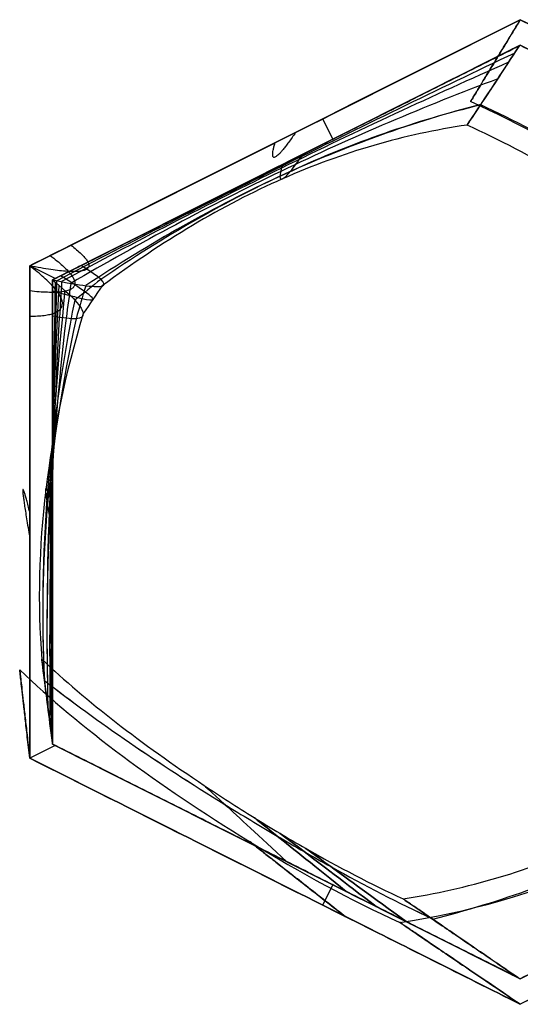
# Model space of a CAD drawing. Header units: millimetres. Extents: x -488 to 485, y -233 to 203.
# Tile 1 of 5: x -488 to -268, y -230 to 202. Entities that reach past the tile are written whole.
import ezdxf

# ---------------------------------------------------------------- set-up
doc = ezdxf.new("R2010")
doc.units = ezdxf.units.MM
doc.layers.add('Petronio senza tappo', color=18, linetype='Continuous', true_color=0x000000)

msp = doc.modelspace()

# ---------------------------------------------------------------- linework, layer by layer
at = {"layer": 'Petronio senza tappo', "color": 153, "true_color": 0x80a2b4}
for p, q in [((-483.27, 93.98, 4.27), (-268.27, 201.93, 4.27)), ((-483.27, 93.98, 464.27), (-268.27, 201.93, 464.27)), ((-268.27, 201.93, 4.27), (-53.28, 93.98, 4.27)), ((-268.27, 201.93, 464.27), (-53.28, 93.98, 464.27)), ((-268.27, 190.74, 4.26), (-473.27, 87.81, 4.26)), ((-268.27, 190.74, 464.29), (-473.27, 87.81, 464.29)), ((-63.28, 87.81, 3.43), (-268.27, 190.74, 3.43)), ((-350.37, 149.52, -0.73), (-354.85, 158.46, -0.73)), ((-375.77, 147.96, 9.27), (-375.77, 147.96, -0.73)), ((-375.77, 147.96, 469.27), (-375.77, 147.96, 459.27)), ((-370.77, 139.28, 9.02), (-370.77, 139.28, -0.73)), ((-370.77, 139.28, 469.27), (-370.77, 139.28, 459.52)), ((-472.13, 88.39, 469.27), (-483.27, 93.98, 469.27)), ((-483.27, 93.98, 4.27), (-483.27, -121.92, 4.27)), ((-483.27, 93.98, 464.27), (-483.27, -121.92, 464.27)), ((-473.27, -115.76, 4.41), (-473.27, 87.81, 4.41)), ((-473.27, -115.76, 464.14), (-473.27, 87.81, 464.14)), ((-483.27, -13.97, -0.73), (-483.27, -13.97, 9.27)), ((-483.27, -13.97, 459.27), (-483.27, -13.97, 469.27)), ((-473.27, -13.97, -0.73), (-473.27, -13.97, 9.36)), ((-473.27, -13.97, 459.14), (-473.27, -13.97, 469.27)), ((-472.13, -116.33, -0.73), (-483.27, -121.92, -0.73)), ((-473.27, -115.76, 4.13), (-268.27, -218.69, 4.13)), ((-473.27, -115.76, 464.42), (-268.27, -218.69, 464.42)), ((-268.27, -218.69, 3.54), (-63.28, -115.76, 3.54)), ((-268.27, -218.69, 465.03), (-63.28, -115.76, 465.03)), ((-268.27, -229.88, 4.27), (-483.27, -121.92, 4.27)), ((-268.27, -229.88, 464.27), (-483.27, -121.92, 464.27)), ((-53.28, -121.92, 4.27), (-268.27, -229.88, 4.27)), ((-370.77, -167.22, 8.7), (-370.77, -167.22, -0.73)), ((-370.77, -167.22, 469.27), (-370.77, -167.22, 459.87)), ((-375.77, -175.9, 9.27), (-375.77, -175.9, -0.73)), ((-375.77, -175.9, 469.27), (-375.77, -175.9, 459.27)), ((-354.85, -186.4, 469.27), (-350.37, -177.47, 469.27))]:
    msp.add_line(p, q, dxfattribs=at)
for points, degree in [([(-483.27, 93.98, -0.73), (-411.61, 129.96, -0.73), (-339.94, 165.95, -0.73), (-268.27, 201.93, -0.73)], 3), ([(-483.27, 93.98, 9.27), (-411.61, 129.96, 9.27), (-339.94, 165.95, 9.27), (-268.27, 201.93, 9.27)], 3), ([(-268.27, 201.93, 9.27), (-339.94, 165.95, 9.27), (-411.61, 129.96, 9.27), (-483.27, 93.98, 9.27)], 3), ([(-465.21, 103.05, 459.27), (-399.57, 136.01, 459.27), (-333.92, 168.97, 459.27), (-268.27, 201.93, 459.27)], 3), ([(-268.27, 201.93, 469.27), (-333.92, 168.97, 469.27), (-399.57, 136.01, 469.27), (-465.21, 103.05, 469.27)], 3), ([(-268.27, 201.93, -0.73), (-268.27, 201.93, 4.27), (-268.27, 201.93, 9.27)], 2), ([(-268.27, 201.93, 459.27), (-268.27, 201.93, 464.27), (-268.27, 201.93, 469.27)], 2), ([(-268.27, 190.74, -0.73), (-370.77, 139.28, -0.73), (-473.27, 87.81, -0.73)], 2), ([(-473.27, 87.81, 469.27), (-370.77, 139.28, 469.27), (-268.27, 190.74, 469.27)], 2), ([(-268.27, 190.74, 7.51), (-268.27, 190.74, 3.39), (-268.27, 190.74, -0.73)], 2), ([(-63.28, 87.81, -0.73), (-165.78, 139.28, -0.73), (-268.27, 190.74, -0.73)], 2), ([(-268.27, 190.74, 469.27), (-165.78, 139.28, 469.27), (-63.28, 87.81, 469.27)], 2), ([(-268.27, 190.74, 469.27), (-268.27, 190.74, 465.18), (-268.27, 190.74, 461.09)], 2), ([(-465.21, 103.05, 469.27), (-471.23, 100.03, 469.27), (-477.25, 97, 469.27), (-483.27, 93.98, 469.27)], 3), ([(-483.27, 93.98, 459.27), (-477.25, 97, 459.27), (-471.23, 100.03, 459.27), (-465.21, 103.05, 459.27)], 3), ([(-483.27, 71.91, -0.73), (-483.27, 79.27, -0.73), (-483.27, 86.63, -0.73), (-483.27, 93.98, -0.73)], 3), ([(-483.27, 71.91, 9.27), (-483.27, 79.27, 9.27), (-483.27, 86.63, 9.27), (-483.27, 93.98, 9.27)], 3), ([(-483.27, 93.98, -0.73), (-483.27, 93.98, 4.27), (-483.27, 93.98, 9.27)], 2), ([(-483.27, -121.92, 459.27), (-483.27, -49.96, 459.27), (-483.27, 22.01, 459.27), (-483.27, 93.98, 459.27)], 3), ([(-483.27, 93.98, 459.27), (-483.27, 93.98, 464.27), (-483.27, 93.98, 469.27)], 2), ([(-483.27, 93.98, 469.27), (-483.27, 22.01, 469.27), (-483.27, -49.96, 469.27), (-483.27, -121.92, 469.27)], 3), ([(-473.27, 87.81, 8.47), (-473.27, 87.81, 3.87), (-473.27, 87.81, -0.73)], 2), ([(-473.27, 87.81, -0.73), (-473.27, -13.97, -0.73), (-473.27, -115.76, -0.73)], 2), ([(-473.27, 87.81, 469.27), (-473.27, 87.81, 464.61), (-473.27, 87.81, 459.95)], 2), ([(-473.27, -115.76, 469.27), (-473.27, -13.97, 469.27), (-473.27, 87.81, 469.27)], 2), ([(-471.45, 87.48, 19.96), (-471.58, 82.21, 20.08), (-471.72, 76.93, 20.2), (-471.85, 71.65, 20.32)], 3), ([(-469.28, 87.05, 34.36), (-469.59, 81.84, 34.49), (-469.9, 76.62, 34.61), (-470.21, 71.38, 34.73)], 3), ([(-452.08, 88.05, 348.15), (-455.86, 85.06, 348.25), (-459.64, 82, 348.36), (-463.43, 78.87, 348.48)], 3), ([(-465.28, 86.31, 63.14), (-465.95, 81.24, 63.27), (-466.62, 76.13, 63.39), (-467.29, 70.99, 63.52)], 3), ([(-458.73, 85.28, 120.56), (-460.12, 80.52, 120.69), (-461.52, 75.7, 120.83), (-462.93, 70.8, 120.97)], 3), ([(-451.44, 85.21, 234.82), (-454.22, 81.26, 234.96), (-456.99, 77.21, 235.09), (-459.78, 73.07, 235.22)], 3), ([(-483.27, -121.92, -0.73), (-483.27, -57.31, -0.73), (-483.27, 7.3, -0.73), (-483.27, 71.91, -0.73)], 3), ([(-483.27, -121.92, 9.27), (-483.27, -57.31, 9.27), (-483.27, 7.3, 9.27), (-483.27, 71.91, 9.27)], 3), ([(-473.27, -115.76, -0.73), (-473.27, -115.76, 3.6), (-473.27, -115.76, 7.93)], 2), ([(-473.27, -115.76, -0.73), (-370.77, -167.22, -0.73), (-268.27, -218.69, -0.73)], 2), ([(-473.27, -115.76, 469.27), (-473.27, -115.76, 464.97), (-473.27, -115.76, 460.66)], 2), ([(-268.27, -218.69, 469.27), (-370.77, -167.22, 469.27), (-473.27, -115.76, 469.27)], 2), ([(-268.27, -218.69, -0.73), (-165.78, -167.22, -0.73), (-63.28, -115.76, -0.73)], 2), ([(-63.28, -115.76, 469.27), (-165.78, -167.22, 469.27), (-268.27, -218.69, 469.27)], 2), ([(-321.08, -193.97, 236.04), (-261.08, -185.26, 236.04), (-204.7, -160.09, 236.04), (-147.99, -117.96, 236.04)], 3), ([(-483.27, -121.92, 9.27), (-483.27, -121.92, 4.27), (-483.27, -121.92, -0.73)], 2), ([(-483.27, -121.92, 459.27), (-483.27, -121.92, 464.27), (-483.27, -121.92, 469.27)], 2), ([(-53.28, -121.92, -0.73), (-124.94, -157.91, -0.73), (-196.61, -193.89, -0.73), (-268.27, -229.88, -0.73)], 3), ([(-53.28, -121.92, 9.27), (-124.94, -157.91, 9.27), (-196.61, -193.89, 9.27), (-268.27, -229.88, 9.27)], 3), ([(-53.28, -121.92, 459.27), (-124.94, -157.91, 459.27), (-196.61, -193.89, 459.27), (-268.27, -229.88, 459.27)], 3), ([(-268.27, -218.69, 7.02), (-268.27, -218.69, 3.15), (-268.27, -218.69, -0.73)], 2), ([(-268.27, -218.69, 469.27), (-268.27, -218.69, 465.43), (-268.27, -218.69, 461.59)], 2), ([(-268.27, -229.88, -0.73), (-268.27, -229.88, 4.27), (-268.27, -229.88, 9.27)], 2), ([(-268.27, -229.88, 459.27), (-268.27, -229.88, 464.27), (-268.27, -229.88, 469.27)], 2)]:
    msp.add_open_spline(points, degree=degree, dxfattribs=at)
at = {"layer": 'Petronio senza tappo', "color": 153, "true_color": 0x80a2b4, "extrusion": (0.854627, -0.519243, 3.76474e-14)}
msp.add_open_spline([(-268.27, 201.93, 9.27), (-311.9, 130.12, 237.8), (-268.27, 201.93, 459.27)], degree=2, dxfattribs=at)
at = {"layer": 'Petronio senza tappo', "color": 153, "true_color": 0x80a2b4}
for points, knots in [([(-268.27, 201.93, -0.73), (-242.69, 189.09, -0.73), (-217.11, 176.24, -0.73), (-145.44, 140.26, -0.73), (-99.36, 117.12, -0.73), (-53.28, 93.98, -0.73)], [0, 0, 0, 0, 85.886039, 85.886039, 240.578844, 240.578844, 240.578844, 240.578844]), ([(-53.28, 93.98, 469.27), (-99.36, 117.12, 469.27), (-145.44, 140.26, 469.27), (-217.11, 176.24, 469.27), (-242.69, 189.09, 469.27), (-268.27, 201.93, 469.27)], [0, 0, 0, 0, 154.692805, 154.692805, 240.578844, 240.578844, 240.578844, 240.578844]), ([(-268.27, 201.93, 9.27), (-242.69, 189.09, 9.27), (-217.11, 176.24, 9.27), (-145.44, 140.26, 9.27), (-99.36, 117.12, 9.27), (-53.28, 93.98, 9.27)], [0, 0, 0, 0, 85.886039, 85.886039, 240.578844, 240.578844, 240.578844, 240.578844]), ([(-268.27, 201.93, 459.27), (-242.69, 189.09, 459.27), (-217.11, 176.24, 459.27), (-145.44, 140.26, 459.27), (-99.36, 117.12, 459.27), (-53.28, 93.98, 459.27)], [-1, -1, -1, -1, -0.643003, -0.643003, 0, 0, 0, 0]), ([(-268.64, 190.56, 460.21), (-276.05, 179.19, 424.01), (-281.92, 170.33, 386.56), (-289.71, 158.58, 310.97), (-291.68, 155.61, 272.65), (-291.5, 155.83, 195.16), (-289.36, 158.99, 157.03), (-283.48, 167.84, 100.66), (-281.08, 171.48, 82.01), (-275.45, 180.06, 44.97), (-272.21, 185.03, 26.54), (-268.62, 190.57, 8.36)], [0, 0, 0, 0, 115.60869, 115.60869, 231.21738, 231.21738, 346.82607, 346.82607, 404.630415, 404.630415, 462.43476, 462.43476, 462.43476, 462.43476]), ([(-270.74, 187.31, 19.32), (-304.75, 171.08, 20.07), (-338.72, 154.59, 20.52), (-372.67, 137.7, 20.64), (-405.6, 121.32, 20.77), (-438.5, 104.56, 20.58), (-471.43, 87.47, 20.13)], [2.4964, 2.4964, 2.4964, 2.4964, 119.603909, 119.603909, 119.603909, 233.222977, 233.222977, 233.222977, 233.222977]), ([(-273.37, 183.26, 33.71), (-306.65, 168.56, 34.45), (-339.81, 153.13, 34.9), (-372.9, 136.86, 35.02), (-405.05, 121.05, 35.14), (-437.14, 104.43, 34.95), (-469.26, 87.05, 34.51)], [2.431333, 2.431333, 2.431333, 2.431333, 119.603909, 119.603909, 119.603909, 233.480193, 233.480193, 233.480193, 233.480193]), ([(-278.11, 176.01, 62.47), (-310.08, 164.03, 63.18), (-341.74, 150.53, 63.61), (-373.26, 135.38, 63.72), (-404, 120.6, 63.83), (-434.61, 104.24, 63.66), (-465.27, 86.31, 63.25)], [2.272503, 2.272503, 2.272503, 2.272503, 119.603909, 119.603909, 119.603909, 234.019179, 234.019179, 234.019179, 234.019179]), ([(-285.5, 164.81, 119.98), (-315.32, 157.09, 120.55), (-344.56, 146.61, 120.88), (-373.58, 133.21, 120.97), (-402.06, 120.06, 121.05), (-430.33, 104.11, 120.9), (-458.73, 85.29, 120.58)], [1.902575, 1.902575, 1.902575, 1.902575, 119.603909, 119.603909, 119.603909, 235.154466, 235.154466, 235.154466, 235.154466]), ([(-285.83, 164.45, 348.74), (-314.04, 157.61, 348.2), (-341.65, 147.98, 347.86), (-369.05, 135.41, 347.75), (-396.83, 122.67, 347.64), (-424.38, 106.91, 347.76), (-452.08, 88.05, 348.04)], [2.064206, 2.064206, 2.064206, 2.064206, 119.603909, 119.603909, 119.603909, 238.76184, 238.76184, 238.76184, 238.76184]), ([(-123.53, 55.21, 236.04), (-150.16, 80.74, 236.04), (-183.7, 105.51, 236.04), (-246.79, 144.46, 236.04), (-268.67, 156.29, 236.04), (-290.09, 166.03, 236.04)], [0, 0, 0, 0, 0.643003, 0.643003, 1, 1, 1, 1]), ([(-115.21, 60.07, 351.18), (-138.79, 78.31, 350.74), (-165.26, 96.36, 350.43), (-194.69, 114.5, 350.23), (-202.15, 119.1, 350.17), (-209.8, 123.7, 350.13), (-217.64, 128.32, 350.09), (-221.56, 130.62, 350.07), (-225.51, 132.92, 350.05), (-229.43, 135.16, 350.03), (-233.34, 137.39, 350.01), (-237.24, 139.58, 350), (-241.13, 141.73, 349.98), (-256.18, 150.04, 349.93), (-271.02, 157.68, 349.91), (-285.68, 164.63, 349.93)], [1.568016, 1.568016, 1.568016, 1.568016, 117.235397, 117.235397, 117.235397, 146.544246, 146.544246, 146.544246, 161.198671, 161.198671, 161.198671, 175.853095, 175.853095, 175.853095, 232.608754, 232.608754, 232.608754, 232.608754]), ([(-115.22, 60.07, 120.06), (-138.8, 78.3, 120.5), (-165.26, 96.36, 120.8), (-194.7, 114.5, 121), (-202.16, 119.1, 121.05), (-209.81, 123.7, 121.1), (-217.65, 128.31, 121.14), (-221.57, 130.62, 121.16), (-225.52, 132.92, 121.18), (-229.43, 135.15, 121.2), (-233.35, 137.39, 121.21), (-237.25, 139.58, 121.23), (-241.13, 141.73, 121.24), (-256.16, 150.03, 121.29), (-270.98, 157.65, 121.31), (-285.63, 164.6, 121.29)], [1.576362, 1.576362, 1.576362, 1.576362, 117.235397, 117.235397, 117.235397, 146.544246, 146.544246, 146.544246, 161.198671, 161.198671, 161.198671, 175.853095, 175.853095, 175.853095, 232.544416, 232.544416, 232.544416, 232.544416]), ([(-291.59, 155.72, 234.79), (-319.2, 151.69, 234.82), (-345.98, 143.87, 234.82), (-372.49, 132.13, 234.81), (-398.91, 120.44, 234.79), (-425.08, 104.84, 234.76), (-451.45, 85.2, 234.72)], [1.453783, 1.453783, 1.453783, 1.453783, 119.603909, 119.603909, 119.603909, 237.327087, 237.327087, 237.327087, 237.327087]), ([(-133.17, 50.58, 236.04), (-152.96, 69.17, 236.04), (-176.69, 87.52, 236.04), (-204.43, 105.98, 236.04), (-211.45, 110.65, 236.04), (-218.72, 115.33, 236.04), (-226.26, 120.02, 236.04), (-230.02, 122.37, 236.04), (-233.83, 124.7, 236.04), (-237.59, 126.96, 236.04), (-241.35, 129.21, 236.04), (-245.1, 131.4, 236.04), (-248.82, 133.54, 236.04), (-263.35, 141.86, 236.04), (-277.59, 149.25, 236.04), (-291.59, 155.72, 236.04)], [1.416052, 1.416052, 1.416052, 1.416052, 117.235397, 117.235397, 117.235397, 146.544246, 146.544246, 146.544246, 161.198671, 161.198671, 161.198671, 175.853095, 175.853095, 175.853095, 233.050664, 233.050664, 233.050664, 233.050664]), ([(-372.46, 138.43, 9.04), (-372.53, 138.18, 12.91), (-372.6, 137.94, 16.78), (-372.67, 137.7, 20.64), (-372.75, 137.41, 25.44), (-372.83, 137.13, 30.23), (-372.9, 136.86, 35.02), (-373.04, 136.32, 44.59), (-373.16, 135.83, 54.16), (-373.26, 135.38, 63.72), (-373.46, 134.48, 82.84), (-373.56, 133.75, 101.92), (-373.58, 133.21, 120.97), (-373.6, 132.13, 159.06), (-373.24, 131.77, 197.01), (-372.49, 132.13, 234.81), (-371.74, 132.5, 272.61), (-370.59, 133.6, 310.26), (-369.05, 135.41, 347.75), (-367.52, 137.23, 385.16), (-365.61, 139.76, 422.41), (-363.34, 143.01, 459.51)], [2.825636, 2.825636, 2.825636, 2.825636, 14.623858, 14.623858, 14.623858, 29.247716, 29.247716, 29.247716, 58.495432, 58.495432, 58.495432, 116.990863, 116.990863, 116.990863, 233.981726, 233.981726, 233.981726, 350.972589, 350.972589, 350.972589, 467.681798, 467.681798, 467.681798, 467.681798]), ([(-473.23, 87.84, 8.77), (-460.95, 85.33, 84.95), (-453.57, 84.34, 160.68), (-449.25, 86.09, 311.15), (-452.31, 88.97, 385.87), (-460.69, 94.13, 459.84)], [0, 0, 0, 0, 226.651354, 226.651354, 453.302673, 453.302673, 453.302673, 453.302673]), ([(-472.07, 86.82, 449.3), (-472.73, 54.19, 448.65), (-473.26, 21.62, 448.18), (-473.56, -10.9, 447.92), (-473.86, -44.5, 447.66), (-473.93, -78.05, 447.61), (-473.75, -111.57, 447.79)], [5.996758, 5.996758, 5.996758, 5.996758, 106.617277, 106.617277, 106.617277, 210.589705, 210.589705, 210.589705, 210.589705]), ([(-473.27, 82.92, 8.53), (-472.7, 82.77, 12.37), (-472.13, 82.63, 16.23), (-471.58, 82.48, 20.07), (-470.89, 82.31, 24.88), (-470.22, 82.14, 29.68), (-469.58, 81.97, 34.48), (-468.29, 81.64, 44.09), (-467.09, 81.34, 53.68), (-465.97, 81.06, 63.27), (-463.75, 80.5, 82.45), (-461.87, 80.04, 101.6), (-460.36, 79.7, 120.72), (-457.33, 79.02, 158.95), (-455.76, 78.82, 197.07), (-455.57, 79.27, 235.02), (-455.37, 79.71, 272.97), (-456.54, 80.8, 310.75), (-458.94, 82.54, 348.34), (-461.33, 84.28, 385.72), (-464.94, 86.65, 422.91), (-469.71, 89.6, 459.92)], [2.8433, 2.8433, 2.8433, 2.8433, 14.287756, 14.287756, 14.287756, 28.575512, 28.575512, 28.575512, 57.151024, 57.151024, 57.151024, 114.302048, 114.302048, 114.302048, 228.604096, 228.604096, 228.604096, 342.906144, 342.906144, 342.906144, 456.553073, 456.553073, 456.553073, 456.553073]), ([(-473.27, 87.8, 459.86), (-468.93, 84.31, 422.55), (-465.63, 81.29, 385.11), (-461.11, 76.32, 309.94), (-459.89, 74.38, 272.25), (-459.67, 71.7, 196.8), (-460.68, 70.96, 159.08), (-465.13, 70.64, 83.71), (-468.59, 71.06, 46.1), (-473.27, 71.9, 8.65)], [0, 0, 0, 0, 113.229497, 113.229497, 226.458994, 226.458994, 339.688491, 339.688491, 452.917987, 452.917987, 452.917987, 452.917987]), ([(-467.82, 83.18, 406.98), (-470.97, 52.65, 406.4), (-473.22, 22.43, 405.99), (-474.49, -7.58, 405.78), (-475.8, -38.46, 405.56), (-476.06, -69.13, 405.55), (-475.28, -99.66, 405.75)], [5.256565, 5.256565, 5.256565, 5.256565, 106.617277, 106.617277, 106.617277, 210.951055, 210.951055, 210.951055, 210.951055]), ([(-470.56, 85.56, 435.21), (-472.11, 53.68, 434.58), (-473.24, 21.95, 434.13), (-473.89, -9.68, 433.89), (-474.55, -42.31, 433.64), (-474.69, -74.84, 433.6), (-474.3, -107.3, 433.79)], [5.763532, 5.763532, 5.763532, 5.763532, 106.617277, 106.617277, 106.617277, 210.697974, 210.697974, 210.697974, 210.697974]), ([(-463.54, 78.99, 350.31), (-469.22, 50.57, 349.88), (-473.19, 22.72, 349.57), (-475.43, -4.73, 349.42), (-477.71, -32.81, 349.26), (-478.17, -60.47, 349.27), (-476.78, -87.92, 349.45)], [4.135431, 4.135431, 4.135431, 4.135431, 106.617277, 106.617277, 106.617277, 211.438269, 211.438269, 211.438269, 211.438269]), ([(-459.78, 73.1, 236.19), (-467.69, 46.58, 236.14), (-473.16, 20.88, 236.1), (-476.2, -4.24, 236.08), (-479.25, -29.49, 236.05), (-479.85, -54.16, 236.04), (-477.98, -78.53, 236.05)], [1.903372, 1.903372, 1.903372, 1.903372, 106.617277, 106.617277, 106.617277, 211.902559, 211.902559, 211.902559, 211.902559]), ([(-462.93, 70.79, 121.04), (-468.94, 43.14, 121.42), (-473.12, 16.12, 121.69), (-475.43, -10.47, 121.81), (-477.7, -36.63, 121.93), (-478.16, -62.38, 121.91), (-476.8, -87.91, 121.73)], [0.424951, 0.424951, 0.424951, 0.424951, 106.617277, 106.617277, 106.617277, 211.061337, 211.061337, 211.061337, 211.061337]), ([(-467.33, 70.98, 63.12), (-470.75, 41.62, 63.69), (-473.16, 12.62, 64.1), (-474.49, -16.16, 64.3), (-475.79, -44.18, 64.49), (-476.06, -71.99, 64.5), (-475.29, -99.66, 64.3)], [0.09694, 0.09694, 0.09694, 0.09694, 106.617277, 106.617277, 106.617277, 210.374882, 210.374882, 210.374882, 210.374882]), ([(-470.28, 71.39, 34.08), (-471.98, 40.88, 34.73), (-473.21, 10.55, 35.2), (-473.89, -19.66, 35.44), (-474.55, -48.97, 35.67), (-474.69, -78.17, 35.7), (-474.3, -107.31, 35.52)], [0.024284, 0.024284, 0.024284, 0.024284, 106.617277, 106.617277, 106.617277, 210.031745, 210.031745, 210.031745, 210.031745]), ([(-471.94, 71.66, 19.55), (-472.67, 40.51, 20.23), (-473.24, 9.44, 20.72), (-473.56, -21.58, 20.98), (-473.86, -51.63, 21.24), (-473.93, -81.63, 21.28), (-473.75, -111.59, 21.11)], [0.006787, 0.006787, 0.006787, 0.006787, 106.617277, 106.617277, 106.617277, 209.882394, 209.882394, 209.882394, 209.882394]), ([(-473.27, -23.2, 9.4), (-473.37, -22.65, 13.26), (-473.46, -22.11, 17.12), (-473.56, -21.58, 20.98), (-473.67, -20.92, 25.8), (-473.78, -20.28, 30.62), (-473.89, -19.66, 35.44), (-474.1, -18.42, 45.07), (-474.31, -17.25, 54.69), (-474.49, -16.16, 64.3), (-474.86, -13.97, 83.51), (-475.18, -12.08, 102.68), (-475.43, -10.47, 121.81), (-475.94, -7.27, 160.07), (-476.2, -5.2, 198.15), (-476.2, -4.24, 236.08), (-476.2, -3.27, 274), (-475.93, -3.42, 311.78), (-475.43, -4.73, 349.42), (-475.17, -5.38, 368.24), (-474.86, -6.33, 387.02), (-474.49, -7.58, 405.78), (-474.3, -8.2, 415.16), (-474.1, -8.9, 424.53), (-473.89, -9.68, 433.89), (-473.78, -10.06, 438.57), (-473.67, -10.47, 443.25), (-473.56, -10.9, 447.92), (-473.46, -11.24, 451.67), (-473.37, -11.6, 455.4), (-473.27, -11.96, 459.15)], [2.895417, 2.895417, 2.895417, 2.895417, 14.518661, 14.518661, 14.518661, 29.037323, 29.037323, 29.037323, 58.074645, 58.074645, 58.074645, 116.149291, 116.149291, 116.149291, 232.298581, 232.298581, 232.298581, 348.447872, 348.447872, 348.447872, 406.522517, 406.522517, 406.522517, 435.55984, 435.55984, 435.55984, 450.078501, 450.078501, 450.078501, 461.695619, 461.695619, 461.695619, 461.695619]), ([(-473.27, -115.25, 459.06), (-474.83, -103.13, 422.74), (-476.03, -93.85, 385.65), (-477.61, -81.45, 310.03), (-478, -78.41, 271.92), (-477.97, -78.67, 195.28), (-477.56, -81.97, 157.47), (-475.98, -94.37, 82.79), (-474.8, -103.48, 45.88), (-473.27, -115.28, 9.48)], [-458.097089, -458.097089, -458.097089, -458.097089, -343.572817, -343.572817, -229.048545, -229.048545, -114.524272, -114.524272, 0, 0, 0, 0]), ([(-477.98, -78.53, 236.04), (-458.21, -97.12, 236.04), (-434.49, -115.46, 236.04), (-406.76, -133.91, 236.04), (-399.75, -138.58, 236.04), (-392.47, -143.26, 236.04), (-384.94, -147.95, 236.04), (-381.18, -150.29, 236.04), (-377.37, -152.62, 236.04), (-373.61, -154.88, 236.04), (-369.85, -157.13, 236.04), (-366.11, -159.32, 236.04), (-362.39, -161.45, 236.04), (-347.86, -169.78, 236.04), (-333.62, -177.17, 236.04), (-319.62, -183.64, 236.04)], [1.404165, 1.404165, 1.404165, 1.404165, 117.175113, 117.175113, 117.175113, 146.468891, 146.468891, 146.468891, 161.11578, 161.11578, 161.11578, 175.762669, 175.762669, 175.762669, 232.960786, 232.960786, 232.960786, 232.960786]), ([(-487.64, -83.16, 236.04), (-461, -108.69, 236.04), (-427.47, -133.45, 236.04), (-364.38, -172.4, 236.04), (-342.5, -184.24, 236.04), (-321.08, -193.97, 236.04)], [0, 0, 0, 0, 0.643003, 0.643003, 1, 1, 1, 1]), ([(-476.81, -87.87, 121.95), (-453.37, -106.11, 122.32), (-427.03, -124.14, 122.55), (-397.72, -142.25, 122.69), (-390.28, -146.85, 122.72), (-382.64, -151.46, 122.75), (-374.8, -156.07, 122.77), (-370.89, -158.38, 122.78), (-366.94, -160.68, 122.79), (-363.03, -162.92, 122.8), (-359.12, -165.16, 122.8), (-355.23, -167.35, 122.8), (-351.35, -169.5, 122.8), (-336.39, -177.77, 122.8), (-321.63, -185.37, 122.76), (-307.05, -192.29, 122.67)], [1.918778, 1.918778, 1.918778, 1.918778, 117.175113, 117.175113, 117.175113, 146.468891, 146.468891, 146.468891, 161.11578, 161.11578, 161.11578, 175.762669, 175.762669, 175.762669, 232.21061, 232.21061, 232.21061, 232.21061]), ([(-476.79, -87.88, 349.27), (-453.36, -106.11, 348.88), (-427.02, -124.15, 348.65), (-397.72, -142.25, 348.52), (-390.28, -146.85, 348.48), (-382.64, -151.46, 348.45), (-374.8, -156.07, 348.43), (-370.89, -158.38, 348.42), (-366.94, -160.68, 348.41), (-363.03, -162.92, 348.41), (-359.12, -165.16, 348.4), (-355.23, -167.35, 348.4), (-351.35, -169.5, 348.4), (-336.38, -177.77, 348.4), (-321.62, -185.38, 348.44), (-307.03, -192.3, 348.53)], [1.946074, 1.946074, 1.946074, 1.946074, 117.175113, 117.175113, 117.175113, 146.468891, 146.468891, 146.468891, 161.11578, 161.11578, 161.11578, 175.762669, 175.762669, 175.762669, 232.232242, 232.232242, 232.232242, 232.232242]), ([(-319.62, -183.64, 236.04), (-291.52, -179.3, 236.04), (-264.24, -171.22, 236.04), (-237.23, -159.3, 236.04), (-210.21, -147.38, 236.04), (-183.46, -131.6, 236.04), (-156.52, -111.83, 236.04)], [1.397416, 1.397416, 1.397416, 1.397416, 117.848856, 117.848856, 117.848856, 234.30029, 234.30029, 234.30029, 234.30029]), ([(-306.67, -192.55, 350.14), (-277.04, -184.93, 349.79), (-248, -174.55, 349.66), (-219.17, -161.33, 349.73), (-190.38, -148.13, 349.81), (-161.8, -132.08, 350.09), (-133.07, -113.13, 350.49)], [2.024087, 2.024087, 2.024087, 2.024087, 117.848856, 117.848856, 117.848856, 233.492534, 233.492534, 233.492534, 233.492534]), ([(-306.66, -192.54, 121.09), (-277.04, -184.92, 121.43), (-248, -174.55, 121.56), (-219.17, -161.33, 121.49), (-190.38, -148.12, 121.41), (-161.8, -132.07, 121.14), (-133.08, -113.12, 120.74)], [2.032337, 2.032337, 2.032337, 2.032337, 117.848856, 117.848856, 117.848856, 233.493814, 233.493814, 233.493814, 233.493814]), ([(-483.27, -121.92, 469.27), (-437.19, -145.06, 469.27), (-391.11, -168.2, 469.27), (-319.44, -204.18, 469.27), (-293.86, -217.03, 469.27), (-268.27, -229.88, 469.27)], [0, 0, 0, 0, 154.692806, 154.692806, 240.578844, 240.578844, 240.578844, 240.578844]), ([(-268.27, -229.88, -0.73), (-293.86, -217.03, -0.73), (-319.44, -204.18, -0.73), (-391.11, -168.2, -0.73), (-437.19, -145.06, -0.73), (-483.27, -121.92, -0.73)], [-240.578843, -240.578843, -240.578843, -240.578843, -154.692805, -154.692805, 0, 0, 0, 0]), ([(-268.27, -229.88, 9.27), (-293.86, -217.03, 9.27), (-319.44, -204.18, 9.27), (-391.11, -168.2, 9.27), (-437.19, -145.06, 9.27), (-483.27, -121.92, 9.27)], [0, 0, 0, 0, 85.886039, 85.886039, 240.578844, 240.578844, 240.578844, 240.578844]), ([(-268.27, -229.88, 459.27), (-293.86, -217.03, 459.27), (-319.44, -204.18, 459.27), (-391.11, -168.2, 459.27), (-437.19, -145.06, 459.27), (-483.27, -121.92, 459.27)], [-1, -1, -1, -1, -0.643003, -0.643003, 0, 0, 0, 0]), ([(-370.74, -167.23, 8.7), (-382.75, -156.09, 46.92), (-391.73, -147.79, 84.91), (-397.72, -142.25, 122.69), (-403.75, -136.68, 160.66), (-406.76, -133.91, 198.43), (-406.76, -133.91, 236.04), (-406.76, -133.91, 273.65), (-403.75, -136.68, 311.12), (-397.72, -142.25, 348.52), (-391.73, -147.78, 385.7), (-382.75, -156.09, 422.81), (-370.76, -167.23, 459.87)], [0.631304, 0.631304, 0.631304, 0.631304, 118.948997, 118.948997, 118.948997, 237.897995, 237.897995, 237.897995, 356.846992, 356.846992, 356.846992, 475.124881, 475.124881, 475.124881, 475.124881]), ([(-344.53, -180.39, 8.82), (-357.99, -169.57, 47.02), (-368.07, -161.47, 85), (-374.8, -156.07, 122.77), (-381.57, -150.65, 160.71), (-384.94, -147.95, 198.45), (-384.94, -147.95, 236.04), (-384.94, -147.95, 273.63), (-381.57, -150.65, 311.08), (-374.8, -156.07, 348.43), (-368.07, -161.47, 385.61), (-357.99, -169.56, 422.71), (-344.55, -180.39, 459.75)], [0.511085, 0.511085, 0.511085, 0.511085, 118.948997, 118.948997, 118.948997, 237.897995, 237.897995, 237.897995, 356.846992, 356.846992, 356.846992, 475.252502, 475.252502, 475.252502, 475.252502]), ([(-331.43, -186.97, 8.87), (-345.48, -176.27, 47.05), (-356.01, -168.26, 85.02), (-363.03, -162.92, 122.8), (-370.09, -157.55, 160.72), (-373.61, -154.88, 198.45), (-373.61, -154.88, 236.04), (-373.61, -154.88, 273.63), (-370.09, -157.55, 311.07), (-363.03, -162.92, 348.41), (-356.01, -168.26, 385.59), (-345.48, -176.27, 422.68), (-331.44, -186.97, 459.69)], [0.462129, 0.462129, 0.462129, 0.462129, 118.948997, 118.948997, 118.948997, 237.897995, 237.897995, 237.897995, 356.846992, 356.846992, 356.846992, 475.304491, 475.304491, 475.304491, 475.304491]), ([(-318.33, -193.55, 8.9), (-333.01, -182.85, 47.06), (-344.01, -174.84, 85.02), (-351.35, -169.5, 122.8), (-358.71, -164.13, 160.72), (-362.39, -161.45, 198.45), (-362.39, -161.45, 236.04), (-362.39, -161.45, 273.63), (-358.71, -164.13, 311.07), (-351.35, -169.5, 348.4), (-344.01, -174.84, 385.59), (-333.01, -182.85, 422.67), (-318.34, -193.54, 459.66)], [0.421738, 0.421738, 0.421738, 0.421738, 118.948997, 118.948997, 118.948997, 237.897995, 237.897995, 237.897995, 356.846992, 356.846992, 356.846992, 475.347385, 475.347385, 475.347385, 475.347385]), ([(-269.33, -218.16, 459.65), (-277.21, -212.76, 442.35), (-284.34, -207.88, 424.59), (-296.77, -199.35, 388.44), (-302.1, -195.69, 370), (-308.6, -191.22, 341.75), (-310.52, -189.9, 332.23), (-313.84, -187.62, 312.98), (-315.24, -186.65, 303.22), (-318.59, -184.35, 273.81), (-319.68, -183.6, 254.08), (-319.48, -183.74, 194.66), (-314.72, -187.02, 155.88), (-301.53, -196.08, 98.78), (-296.17, -199.76, 80.15), (-283.87, -208.19, 43.89), (-276.92, -212.95, 26.21), (-269.27, -218.19, 8.92)], [-472.461171, -472.461171, -472.461171, -472.461171, -413.403525, -413.403525, -354.345878, -354.345878, -324.817055, -324.817055, -295.288232, -295.288232, -236.230585, -236.230585, -118.115293, -118.115293, -59.057646, -59.057646, 0, 0, 0, 0])]:
    msp.add_open_spline(points, degree=3, knots=knots, dxfattribs=at)
at = {"layer": 'Petronio senza tappo', "color": 153, "true_color": 0x80a2b4, "extrusion": (0.448718, -0.893674, 1.42932e-09)}
msp.add_open_spline([(-268.62, 190.57, 8.36), (-336.82, 156.33, 9.11), (-405.02, 122.08, 9.24), (-473.23, 87.84, 8.77)], degree=3, dxfattribs=at)
at = {"layer": 'Petronio senza tappo', "color": 153, "true_color": 0x80a2b4, "extrusion": (-0.448718, 0.893673, -3.89505e-12)}
msp.add_open_spline([(-268.64, 190.56, 460.21), (-332.65, 158.42, 459.42), (-396.67, 126.27, 459.31), (-460.69, 94.13, 459.84)], degree=3, dxfattribs=at)
at = {"layer": 'Petronio senza tappo', "color": 153, "true_color": 0x80a2b4, "extrusion": (0.448718, -0.893673, 1.29638e-08)}
msp.add_open_spline([(-268.27, 190.74, 461.09), (-268.4, 190.68, 460.8), (-268.52, 190.62, 460.5), (-268.64, 190.56, 460.21)], degree=3, dxfattribs=at)
at = {"layer": 'Petronio senza tappo', "color": 153, "true_color": 0x80a2b4, "extrusion": (0.448718, -0.893673, 1.4542e-08)}
msp.add_open_spline([(-268.27, 190.74, 7.51), (-268.39, 190.69, 7.79), (-268.5, 190.63, 8.08), (-268.62, 190.57, 8.36)], degree=3, dxfattribs=at)
at = {"layer": 'Petronio senza tappo', "color": 153, "true_color": 0x80a2b4, "extrusion": (-0.448718, -0.893673, -9.63215e-13)}
msp.add_open_spline([(-63.38, 87.86, 6.64), (-131.68, 122.16, 7.2), (-199.98, 156.45, 7.59), (-268.27, 190.74, 7.51)], degree=3, dxfattribs=at)
at = {"layer": 'Petronio senza tappo', "color": 153, "true_color": 0x80a2b4, "extrusion": (0.88966, -0.456431, -0.013256)}
msp.add_open_spline([(-366.74, 152.49, 459.27), (-379.96, 133.15, 237.8), (-375.77, 147.96, 9.27)], degree=2, dxfattribs=at)
at = {"layer": 'Petronio senza tappo', "color": 153, "true_color": 0x80a2b4, "extrusion": (0.374237, 0.926721, -0.0337)}
msp.add_open_spline([(-465.21, 103.05, 459.27), (-443.07, 86.06, 237.8), (-483.27, 93.98, 9.27)], degree=2, dxfattribs=at)
at = {"layer": 'Petronio senza tappo', "color": 153, "true_color": 0x80a2b4, "extrusion": (0.363204, 0.930872, -0.039493)}
msp.add_open_spline([(-474.24, 98.52, 459.27), (-448.82, 79.2, 237.8), (-483.27, 82.95, 9.27)], degree=2, dxfattribs=at)
at = {"layer": 'Petronio senza tappo', "color": 153, "true_color": 0x80a2b4, "extrusion": (0.363393, 0.930518, -0.045629)}
msp.add_open_spline([(-483.27, 71.91, 9.27), (-454.58, 71.91, 237.8), (-483.27, 93.98, 459.27)], degree=2, dxfattribs=at)
at = {"layer": 'Petronio senza tappo', "color": 153, "true_color": 0x80a2b4, "extrusion": (-0.448718, 0.893673, -7.48493e-10)}
msp.add_open_spline([(-460.69, 94.13, 459.84), (-462.01, 93.47, 459.85), (-463.33, 92.8, 459.86), (-464.66, 92.14, 459.87), (-466.35, 91.29, 459.89), (-468.05, 90.43, 459.9), (-469.75, 89.58, 459.92), (-470.92, 88.99, 459.93), (-472.1, 88.4, 459.94), (-473.27, 87.81, 459.95)], degree=3, knots=[-14.082976, -14.082976, -14.082976, -14.082976, -9.642717, -9.642717, -9.642717, -3.942844, -3.942844, -3.942844, 0, 0, 0, 0], dxfattribs=at)
at = {"layer": 'Petronio senza tappo', "color": 153, "true_color": 0x80a2b4, "extrusion": (-0.448817, 0.893623, -0.000606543)}
msp.add_open_spline([(-473.23, 87.84, 8.77), (-473.24, 87.83, 8.67), (-473.26, 87.82, 8.57), (-473.27, 87.81, 8.47)], degree=3, dxfattribs=at)
at = {"layer": 'Petronio senza tappo', "color": 153, "true_color": 0x80a2b4, "extrusion": (-1, 0, 0)}
msp.add_open_spline([(-473.27, 87.81, 8.47), (-473.27, 86.19, 8.49), (-473.27, 84.56, 8.51), (-473.27, 82.94, 8.53), (-473.27, 79.58, 8.56), (-473.27, 76.21, 8.6), (-473.27, 72.85, 8.64), (-473.27, 72.53, 8.64), (-473.27, 72.22, 8.65), (-473.27, 71.9, 8.65)], degree=3, knots=[0, 0, 0, 0, 4.873031, 4.873031, 4.873031, 14.963104, 14.963104, 14.963104, 15.912369, 15.912369, 15.912369, 15.912369], dxfattribs=at)
for points in [[(-473.27, 87.81, 459.95), (-473.27, 87.81, 459.92), (-473.27, 87.8, 459.89), (-473.27, 87.8, 459.86)], [(-473.27, -115.25, 459.06), (-473.27, -115.42, 459.59), (-473.27, -115.59, 460.13), (-473.27, -115.76, 460.66)], [(-473.27, -115.28, 9.48), (-473.27, -115.44, 8.97), (-473.27, -115.6, 8.45), (-473.27, -115.76, 7.93)]]:
    msp.add_open_spline(points, degree=3, dxfattribs=at)
at = {"layer": 'Petronio senza tappo', "color": 153, "true_color": 0x80a2b4, "extrusion": (-1, 7.57657e-13, -6.11497e-11)}
msp.add_open_spline([(-473.27, 87.8, 459.86), (-473.27, 63.36, 459.61), (-473.27, 38.91, 459.41), (-473.27, 14.47, 459.27)], degree=3, dxfattribs=at)
at = {"layer": 'Petronio senza tappo', "color": 153, "true_color": 0x80a2b4, "extrusion": (1, -1.65605e-12, -1.73252e-10)}
msp.add_open_spline([(-473.27, 71.9, 8.65), (-473.27, 54.12, 8.85), (-473.27, 36.34, 9.02), (-473.27, 18.56, 9.15), (-473.27, 12.61, 9.2), (-473.27, 6.67, 9.24), (-473.27, 0.72, 9.27), (-473.27, 0.66, 9.27), (-473.27, 0.59, 9.27), (-473.27, 0.53, 9.27)], degree=3, knots=[0, 0, 0, 0, 53.340894, 53.340894, 53.340894, 71.1831, 71.1831, 71.1831, 71.372714, 71.372714, 71.372714, 71.372714], dxfattribs=at)
at = {"layer": 'Petronio senza tappo', "color": 153, "true_color": 0x80a2b4, "extrusion": (-1, 2.37826e-13, -3.90818e-12)}
msp.add_open_spline([(-473.27, 14.47, 459.27), (-473.27, 14.41, 459.27), (-473.27, 14.34, 459.27), (-473.27, 14.28, 459.27), (-473.27, -8.39, 459.15), (-473.27, -31.06, 459.06), (-473.27, -53.73, 459.03), (-473.27, -72.19, 459), (-473.27, -90.66, 459.01), (-473.27, -109.13, 459.05), (-473.27, -111.17, 459.05), (-473.27, -113.21, 459.06), (-473.27, -115.25, 459.06)], degree=3, knots=[-129.725077, -129.725077, -129.725077, -129.725077, -129.533805, -129.533805, -129.533805, -61.527781, -61.527781, -61.527781, -6.127759, -6.127759, -6.127759, 0, 0, 0, 0], dxfattribs=at)
at = {"layer": 'Petronio senza tappo', "color": 153, "true_color": 0x80a2b4, "extrusion": (1, -3.63537e-15, -4.97332e-11)}
msp.add_open_spline([(-473.27, 0.53, 9.27), (-473.27, 0.47, 9.28), (-473.27, 0.4, 9.28), (-473.27, 0.34, 9.28), (-473.27, -20, 9.4), (-473.27, -40.35, 9.48), (-473.27, -60.7, 9.51), (-473.27, -78.89, 9.54), (-473.27, -97.09, 9.53), (-473.27, -115.28, 9.48)], degree=3, knots=[0, 0, 0, 0, 0.189614, 0.189614, 0.189614, 61.227346, 61.227346, 61.227346, 115.814076, 115.814076, 115.814076, 115.814076], dxfattribs=at)
at = {"layer": 'Petronio senza tappo', "color": 153, "true_color": 0x80a2b4, "extrusion": (-0.979949, -0.199188, 0.004884)}
msp.add_open_spline([(-483.27, -13.97, 459.27), (-489.33, 10.41, 237.8), (-483.27, -25, 9.27)], degree=2, dxfattribs=at)
at = {"layer": 'Petronio senza tappo', "color": 153, "true_color": 0x80a2b4, "extrusion": (-0.993724, -0.111863, 6.64919e-13)}
msp.add_open_spline([(-483.27, -121.92, 9.27), (-492, -44.39, 237.8), (-483.27, -121.92, 459.27)], degree=2, dxfattribs=at)
at = {"layer": 'Petronio senza tappo', "color": 153, "true_color": 0x80a2b4, "extrusion": (-0.448718, -0.893673, -5.97199e-12)}
msp.add_open_spline([(-473.27, -115.76, 7.93), (-405.27, -149.9, 8.57), (-337.27, -184.04, 8.99), (-269.27, -218.19, 8.92)], degree=3, dxfattribs=at)
at = {"layer": 'Petronio senza tappo', "color": 153, "true_color": 0x80a2b4, "extrusion": (0.448718, 0.893673, -1.04631e-12)}
msp.add_open_spline([(-473.27, -115.76, 460.66), (-405.29, -149.89, 460), (-337.31, -184.02, 459.56), (-269.33, -218.16, 459.65)], degree=3, dxfattribs=at)
at = {"layer": 'Petronio senza tappo', "color": 153, "true_color": 0x80a2b4, "extrusion": (0.448718, -0.893673, 2.20511e-12)}
msp.add_open_spline([(-268.27, -218.69, 7.02), (-200.39, -184.6, 7.67), (-132.49, -150.51, 7.8), (-64.61, -116.42, 7.38)], degree=3, dxfattribs=at)
at = {"layer": 'Petronio senza tappo', "color": 153, "true_color": 0x80a2b4, "extrusion": (-0.448718, 0.893673, 1.00514e-13)}
msp.add_open_spline([(-268.27, -218.69, 461.59), (-200.41, -184.61, 460.93), (-132.54, -150.53, 460.79), (-64.67, -116.46, 461.23)], degree=3, dxfattribs=at)
at = {"layer": 'Petronio senza tappo', "color": 153, "true_color": 0x80a2b4, "extrusion": (-0.6171, -0.786884, 1.15171e-12)}
msp.add_open_spline([(-345.03, -191.34, 459.27), (-428.78, -125.66, 237.8), (-345.03, -191.34, 9.27)], degree=2, dxfattribs=at)
at = {"layer": 'Petronio senza tappo', "color": 153, "true_color": 0x80a2b4, "extrusion": (-0.562288, -0.826942, 1.15926e-12)}
msp.add_open_spline([(-268.27, -229.88, 9.27), (-373.88, -158.07, 237.8), (-268.27, -229.88, 459.27)], degree=2, dxfattribs=at)
at = {"layer": 'Petronio senza tappo', "color": 153, "true_color": 0x80a2b4, "extrusion": (-0.448718, -0.893673, -2.79867e-10)}
msp.add_open_spline([(-269.33, -218.16, 459.65), (-268.98, -218.33, 460.29), (-268.63, -218.51, 460.94), (-268.27, -218.69, 461.59)], degree=3, dxfattribs=at)
at = {"layer": 'Petronio senza tappo', "color": 153, "true_color": 0x80a2b4, "extrusion": (-0.448718, -0.893673, 5.38661e-10)}
msp.add_open_spline([(-269.27, -218.19, 8.92), (-268.94, -218.35, 8.28), (-268.61, -218.52, 7.65), (-268.27, -218.69, 7.02)], degree=3, dxfattribs=at)

doc.saveas('drawing.dxf')
